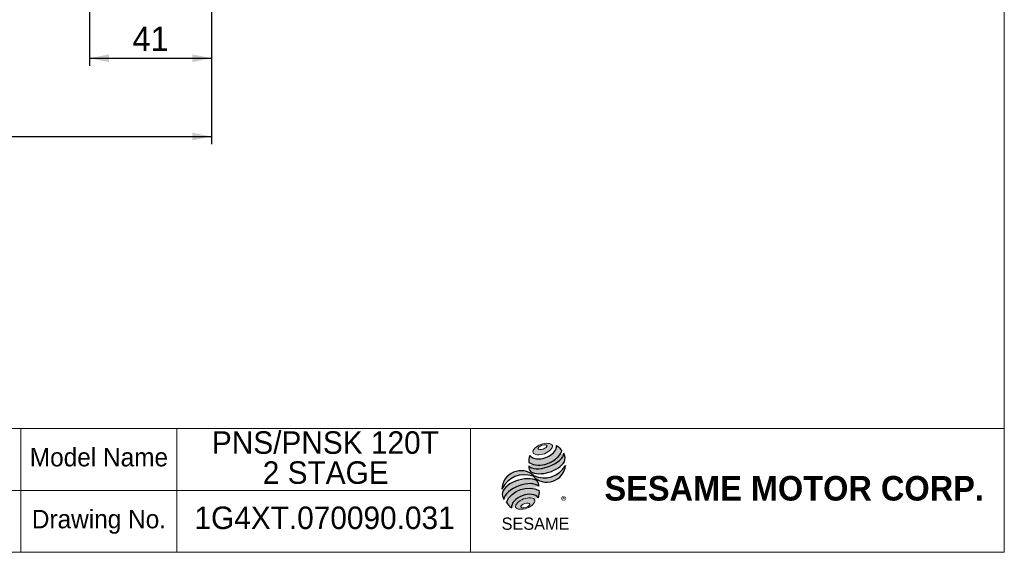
# Model space of a CAD drawing. Header units: millimetres. Extents: x 26 to 746, y 26 to 520.
# Tile 4 of 10: x 415 to 746, y 26 to 205. Entities that reach past the tile are written whole.
import ezdxf

# ---------------------------------------------------------------- set-up
doc = ezdxf.new("R2010")
doc.units = ezdxf.units.MM
doc.header["$LTSCALE"] = 2.6
doc.layers.add('外框線', color=7, linetype='Continuous', lineweight=30)
doc.layers.add('標駐', color=51, linetype='Continuous')
doc.layers.add('註解框', color=7, linetype='Continuous')
doc.styles.add('SLDTEXTSTYLE0', font='ARIAL.TTF', dxfattribs={"width": 0.948})
doc.styles.add('SLDTEXTSTYLE1', font='MINGLIU.TTC')
doc.styles.add('SLDTEXTSTYLE3', font='ARIALBD.TTF', dxfattribs={"width": 0.948})
doc.dimstyles.new('SLDDIMSTYLE1', dxfattribs={"dimtxt": 8.013154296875, "dimasz": 6.5, "dimexe": 0, "dimexo": 0.0625, "dimgap": 2.00328857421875, "dimtad": 1, "dimdec": 4, "dimlfac": 0.9999999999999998, "dimrnd": 1e-09, "dimzin": 12, "dimdsep": 46, "dimtxsty": 'SLDTEXTSTYLE0', "dimsah": 1, "dimcen": 0.09, "dimadec": 0, "dimazin": 0, "dimtfac": 1, "dimtdec": 4, "dimtofl": 0, "dimtmove": 0, "dimatfit": 3, "dimfxl": 0, "dimtolj": 1, "dimtzin": 12, "dimarcsym": 0})

# ---------------------------------------------------------------- blocks, each defined once
blk = doc.blocks.new('圖塊29_1_1')
at = {"linetype": 'Continuous'}
h = blk.add_hatch(color=1, dxfattribs=at)
edge = h.paths.add_edge_path(flags=0)
edge.add_spline(control_points=[(13.25634261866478, 29.46923403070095), (11.63301601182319, 28.87229313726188), (8.963652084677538, 26.10852550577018), (14.69956583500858, 25.54451941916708), (18.70361172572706, 29.69017086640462), (14.87966922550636, 30.06617492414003), (13.25634261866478, 29.46923403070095)], knot_values=[0, 0, 0, 0, 0.25, 0.5, 0.75, 1, 1, 1, 1], weights=[1, 1, 1, 1, 1, 1, 1], degree=3, periodic=0)
edge = h.paths.add_edge_path(flags=0)
edge.add_spline(control_points=[(13.59473925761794, 29.14235365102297), (14.35917622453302, 29.38163375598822), (16.081605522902, 29.24183551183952), (14.07862766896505, 27.59645751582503), (11.49498372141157, 27.80615488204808), (12.83030229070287, 28.90307354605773), (13.59473925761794, 29.14235365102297)], knot_values=[0, 0, 0, 0, 0.2500000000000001, 0.5000000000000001, 0.75, 1, 1, 1, 1], weights=[1, 1, 1, 1, 1, 1, 1], degree=3, periodic=0)
h = blk.add_hatch(color=1, dxfattribs=at)
edge = h.paths.add_edge_path(flags=0)
edge.add_spline(control_points=[(9.529741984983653, 25.75814238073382), (9.120604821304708, 24.86247266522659), (9.081773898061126, 23.94644951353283), (9.196779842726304, 23.34162028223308)], knot_values=[0, 0, 0, 0, 0.4884105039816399, 0.4884105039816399, 0.4884105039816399, 0.4884105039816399], weights=[1, 1, 1, 1], degree=3, periodic=0)
edge.add_spline(control_points=[(9.196779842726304, 23.34162028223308), (11.04838470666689, 22.30130009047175), (14.64031579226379, 22.30715136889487), (18.38162939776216, 24.43231598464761), (19.99656426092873, 26.29299525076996), (20.23608765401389, 27.21024519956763)], knot_values=[0, 0, 0, 0, 0.4091170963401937, 0.6548043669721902, 0.8514887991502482, 0.8514887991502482, 0.8514887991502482, 0.8514887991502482], weights=[1, 1, 1, 1, 1, 1], degree=3, periodic=0)
edge.add_spline(control_points=[(20.2360876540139, 27.21024519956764), (19.96606204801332, 27.81326199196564), (19.40779093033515, 28.53933463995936), (18.49552699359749, 29.09736565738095)], knot_values=[0, 0, 0, 0, 0.4590419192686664, 0.4590419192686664, 0.4590419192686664, 0.4590419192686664], weights=[1, 1, 1, 1], degree=3, periodic=0)
edge.add_spline(control_points=[(18.49552699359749, 29.09736565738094), (18.52474765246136, 28.71932576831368), (18.33857594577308, 27.60333958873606), (16.94404229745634, 25.97360589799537), (13.94361385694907, 24.37789245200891), (10.67213772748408, 24.32527639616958), (9.529741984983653, 25.75814238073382)], knot_values=[0, 0, 0, 0, 0.08132341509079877, 0.2279594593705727, 0.4332489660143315, 0.8030080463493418, 0.8030080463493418, 0.8030080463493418, 0.8030080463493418], weights=[1, 1, 1, 1, 1, 1, 1], degree=3, periodic=0)
h = blk.add_hatch(color=1, dxfattribs=at)
edge = h.paths.add_edge_path(flags=0)
edge.add_arc((11.22798129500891, 21.82094737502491), 2.069661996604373, 168.3621772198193, 229.4245234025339)
edge.add_ellipse((15.10491392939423, 23.58213313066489), major_axis=(6.328565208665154, 2.064037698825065), ratio=0.5371428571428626, start_angle=205.6784380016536, end_angle=329.3896542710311)
edge.add_arc((18.37133560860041, 24.84095152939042), 3.001016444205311, 336.1521426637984, 392.8409252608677)
edge.add_ellipse((14.95408917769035, 24.64932624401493), major_axis=(5.86093984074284, 2.191477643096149), ratio=0.4437390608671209, start_angle=185.0255637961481, end_angle=352.2171353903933, ccw=False)
h = blk.add_hatch(color=1, dxfattribs=at)
edge = h.paths.add_edge_path(flags=0)
edge.add_arc((14.31122731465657, 26.49805639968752), 8.304626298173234, 244.9498890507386, 330.52495169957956, ccw=False)
edge.add_arc((6.52784821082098, 14.2172643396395), 6.390641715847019, 48.10924540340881, 177.9500526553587)
edge.add_arc((7.675934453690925, 10.95357818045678), 8.304626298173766, 69.43291289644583, 155.1324078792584, ccw=False)
edge.add_arc((15.1947335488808, 23.16372662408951), 6.390641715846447, 223.9443619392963, 353.2429906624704)
h = blk.add_hatch(color=1, dxfattribs=at)
edge = h.paths.add_edge_path(flags=0)
edge.add_ellipse((6.921015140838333, 12.36967665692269), major_axis=(6.04517481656, 2.295858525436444), ratio=0.5235294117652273, start_angle=14.095136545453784, end_angle=164.8078450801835, ccw=False)
edge.add_arc((10.19010246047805, 15.70982911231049), 2.326742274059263, 351.5308011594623, 401.4061622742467)
edge.add_ellipse((6.708788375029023, 14.00300609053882), major_axis=(6.40816278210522, 1.880332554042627), ratio=0.5344613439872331, start_angle=27.40472928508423, end_angle=171.7282428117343)
edge.add_arc((6.89581956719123, 13.9377318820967), 6.799088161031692, 191.0466409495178, 205.75451162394)
h = blk.add_hatch(color=1, dxfattribs=at)
edge = h.paths.add_edge_path(flags=0)
edge.add_spline(control_points=[(12.66793142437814, 13.92412527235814), (8.860901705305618, 16.04623714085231), (3.344313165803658, 14.0379537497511), (1.628623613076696, 10.0555003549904)], knot_values=[0, 0, 0, 0, 1, 1, 1, 1], weights=[1, 1, 1, 1], degree=3, periodic=0)
edge.add_arc((5.683132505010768, 12.04886453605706), 4.518024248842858, 206.1806388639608, 239.0996167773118)
edge.add_ellipse((7.984836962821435, 9.481531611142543), major_axis=(4.527041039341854, 1.686054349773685), ratio=0.6035256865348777, start_angle=7.596570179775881, end_angle=172.3905265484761, ccw=False)
edge.add_arc((8.290526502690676, 13.29633026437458), 4.422194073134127, 336.231156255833, 368.1615451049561)
h = blk.add_hatch(color=1, dxfattribs=at)
edge = h.paths.add_edge_path(flags=0)
edge.add_spline(control_points=[(7.367739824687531, 11.12591390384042), (8.99106643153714, 11.72285479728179), (12.8150089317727, 11.34685073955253), (8.81096304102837, 7.201199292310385), (3.07504929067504, 7.765205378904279), (5.744413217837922, 10.52897301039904), (7.367739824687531, 11.12591390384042)], knot_values=[0, 0, 0, 0, 0.25, 0.5, 0.7500000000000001, 1, 1, 1, 1], weights=[1, 1, 1, 1, 1, 1, 1], degree=3, periodic=0)
edge = h.paths.add_edge_path(flags=0)
edge.add_spline(control_points=[(7.792204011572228, 9.564457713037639), (7.027767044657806, 9.325177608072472), (5.697055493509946, 8.213540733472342), (8.287609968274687, 7.981766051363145), (10.28367729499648, 9.64922136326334), (8.556640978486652, 9.803737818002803), (7.792204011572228, 9.564457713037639)], knot_values=[0, 0, 0, 0, 0.2500000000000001, 0.5, 0.75, 1, 1, 1, 1], weights=[1, 1, 1, 1, 1, 1, 1], degree=3, periodic=0)
at = {"color": 1, "linetype": 'Continuous', "lineweight": 0}
for points in [[(13.25634261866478, 29.46923403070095), (14.87966922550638, 30.06617492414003), (18.7036117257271, 29.69017086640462), (14.69956583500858, 25.54451941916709), (8.963652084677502, 26.10852550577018), (11.63301601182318, 28.87229313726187), (13.25634261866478, 29.46923403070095)], [(13.59473925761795, 29.14235365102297), (14.35917622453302, 29.38163375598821), (16.08160552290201, 29.24183551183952), (14.07862766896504, 27.59645751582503), (11.49498372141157, 27.80615488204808), (12.83030229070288, 28.90307354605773), (13.59473925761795, 29.14235365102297)], [(7.367739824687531, 11.12591390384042), (8.99106643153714, 11.72285479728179), (12.8150089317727, 11.34685073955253), (8.81096304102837, 7.201199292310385), (3.07504929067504, 7.765205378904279), (5.744413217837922, 10.52897301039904), (7.367739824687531, 11.12591390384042)], [(7.792204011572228, 9.564457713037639), (8.556640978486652, 9.803737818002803), (10.28367729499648, 9.64922136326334), (8.287609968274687, 7.981766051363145), (5.697055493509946, 8.213540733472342), (7.027767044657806, 9.325177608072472), (7.792204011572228, 9.564457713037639)]]:
    blk.add_open_spline(points, degree=3, dxfattribs=at)
at = {"layer": '標駐', "color": 1}
for p, q in [((21.53222992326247, 22.34126614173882), (21.45609982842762, 22.26513604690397)), ((3.30956975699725, 8.216189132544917), (3.356712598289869, 8.263331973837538))]:
    blk.add_line(p, q, dxfattribs=at)
for centre, radius, start, end in [((18.37133560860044, 24.84095152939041), 3.001016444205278, 336.1521426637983, 32.95375475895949), ((6.52784821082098, 14.2172643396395), 6.390641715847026, 48.10924540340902, 177.9500526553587), ((11.22798129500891, 21.82094737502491), 2.069661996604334, 167.9158934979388, 229.424523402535), ((15.19473354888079, 23.16372662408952), 6.390641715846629, 223.9443619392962, 353.2429906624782), ((14.31122731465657, 26.49805639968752), 8.304626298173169, 244.9498890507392, 330.5249516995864), ((7.6759344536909, 10.95357818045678), 8.304626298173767, 69.43291289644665, 155.1324078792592), ((10.19010246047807, 15.70982911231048), 2.326742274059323, 351.5308011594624, 41.40616227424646), ((8.290526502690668, 13.29633026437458), 4.42219407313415, 336.2311562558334, 8.161545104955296), ((6.895819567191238, 13.93773188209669), 6.799088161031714, 191.0466409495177, 205.7545116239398), ((5.6831325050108, 12.04886453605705), 4.518024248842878, 206.1806388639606, 239.0996167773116)]:
    blk.add_arc(centre, radius, start, end, dxfattribs=at)
for centre, major_axis, ratio, start_param, end_param in [((14.95408917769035, 24.64932624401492), (5.860939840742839, 2.191477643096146), 0.4437390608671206, 3.229063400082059, 6.147574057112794), ((15.10491392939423, 23.5821331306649), (6.328565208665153, 2.064037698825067), 0.5371428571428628, 3.589765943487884, 5.748933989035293), ((6.708788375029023, 14.00300609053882), (6.408162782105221, 1.880332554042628), 0.5344613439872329, 0.4783027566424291, 2.997223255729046), ((6.921015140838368, 12.36967665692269), (6.04517481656, 2.295858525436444), 0.5235294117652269, 0.2460065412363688, 2.87643952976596), ((7.984836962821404, 9.481531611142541), (4.527041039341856, 1.686054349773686), 0.6035256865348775, 0.1325851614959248, 3.008782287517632)]:
    blk.add_ellipse(centre, major_axis=major_axis, ratio=ratio, start_param=start_param, end_param=end_param, dxfattribs=at)
for points, knots in [([(9.196779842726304, 23.34162028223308), (11.04838470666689, 22.30130009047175), (14.64031579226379, 22.30715136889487), (18.38162939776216, 24.43231598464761), (19.99656426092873, 26.29299525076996), (20.23608765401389, 27.21024519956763)], [0, 0, 0, 0, 0.4091170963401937, 0.6548043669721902, 0.8514887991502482, 0.8514887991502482, 0.8514887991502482, 0.8514887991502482]), ([(9.529741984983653, 25.75814238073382), (10.67213772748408, 24.32527639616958), (13.94361385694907, 24.37789245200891), (16.94404229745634, 25.97360589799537), (18.33857594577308, 27.60333958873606), (18.52474765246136, 28.71932576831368), (18.49552699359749, 29.09736565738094)], [0, 0, 0, 0, 0.3697590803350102, 0.575048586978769, 0.721684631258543, 0.8030080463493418, 0.8030080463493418, 0.8030080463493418, 0.8030080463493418])]:
    blk.add_open_spline(points, degree=3, knots=knots, dxfattribs=at)
for points in [[(18.49552699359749, 29.09736565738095), (19.40779093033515, 28.53933463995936), (19.96606204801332, 27.81326199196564), (20.2360876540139, 27.21024519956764)], [(9.529741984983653, 25.75814238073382), (9.120604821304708, 24.86247266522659), (9.081773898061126, 23.94644951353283), (9.196779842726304, 23.34162028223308)], [(1.628623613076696, 10.0555003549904), (3.344313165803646, 14.0379537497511), (8.860901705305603, 16.04623714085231), (12.66793142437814, 13.92412527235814)]]:
    blk.add_open_spline(points, degree=3, dxfattribs=at)
at = {"layer": '標駐', "color": 1, "attachment_point": 1}
for s, insert, char_height, style in [('®', (20.01721480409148, 11.8979272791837), 2.751666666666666, 'SLDTEXTSTYLE1'), ('SESAME', (0.02866787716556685, 4.887758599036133), 4.1275, 'SLDTEXTSTYLE0')]:
    blk.add_mtext(s, dxfattribs=dict(at, insert=insert, char_height=char_height, style=style))
blk = doc.blocks.new('SW_NOTE_1')
at = {"color": 0, "linetype": 'Continuous', "lineweight": 0, "char_height": 7.567083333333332, "attachment_point": 1, "style": 'SLDTEXTSTYLE0'}
for s, insert in [('PNS/PNSK 120T', (0, 9.754483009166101)), ('2 STAGE', (17.09600370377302, -0.334961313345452))]:
    blk.add_mtext(s, dxfattribs=dict(at, insert=insert))
blk = doc.blocks.new('*D30')
at = {"layer": '註解框', "color": 7}
for p, q in [((266.3289592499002, 281.4064381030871), (266.3289592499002, 163.1064381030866)), ((479.7289592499, 248.9064381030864), (479.7289592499, 163.1064381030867)), ((266.3289592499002, 165.7064381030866), (479.7289592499, 165.7064381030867))]:
    blk.add_line(p, q, dxfattribs=at)
for points in [[(266.3289592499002, 165.7064381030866), (272.8289592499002, 164.4064381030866), (272.8289592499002, 167.0064381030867)], [(479.7289592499, 165.7064381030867), (473.2289592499, 167.0064381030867), (473.2289592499, 164.4064381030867)]]:
    blk.add_solid(points, dxfattribs=at)
at = {"layer": '註解框', "color": 7, "insert": (359.2710499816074, 176.3476922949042), "char_height": 8.254999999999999, "attachment_point": 1, "style": 'SLDTEXTSTYLE0'}
blk.add_mtext('213.4', dxfattribs=at)
blk = doc.blocks.new('*D31')
at = {"layer": '註解框', "color": 7}
for p, q in [((438.7289592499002, 284.1564381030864), (438.7289592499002, 189.4164910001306)), ((479.7289592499, 248.9064381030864), (479.7289592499, 189.4164910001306)), ((438.7289592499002, 192.0164910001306), (479.7289592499, 192.0164910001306))]:
    blk.add_line(p, q, dxfattribs=at)
for points in [[(438.7289592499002, 192.0164910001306), (445.2289592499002, 190.7164910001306), (445.2289592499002, 193.3164910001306)], [(479.7289592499, 192.0164910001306), (473.2289592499, 193.3164910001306), (473.2289592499, 190.7164910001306)]]:
    blk.add_solid(points, dxfattribs=at)
at = {"layer": '註解框', "color": 7, "insert": (453.1147433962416, 202.6577451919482), "char_height": 8.254999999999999, "attachment_point": 1, "style": 'SLDTEXTSTYLE0'}
blk.add_mtext('41', dxfattribs=at)

msp = doc.modelspace()

# ---------------------------------------------------------------- linework, layer by layer
at = {"color": 7, "linetype": 'Continuous', "lineweight": 0}
for p, q in [((746.1999999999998, 520), (746.1999999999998, 26.00000000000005)), ((415.6103450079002, 26.12450028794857), (415.6103450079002, 67.60000000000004)), ((746.1999999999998, 67.60000000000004), (415.6103450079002, 67.60000000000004)), ((467.9999999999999, 26.00000000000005), (467.9999999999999, 67.60000000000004)), ((566.8, 26.00000000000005), (566.8, 67.60000000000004)), ((566.8, 46.80000000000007), (415.6103450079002, 46.80000000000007)), ((26.00000000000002, 26.00000000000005), (746.1999999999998, 26.00000000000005))]:
    msp.add_line(p, q, dxfattribs=at)
at = {"layer": '外框線', "color": 7, "lineweight": 0}
for p, q in [((416.0653772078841, 67.60000000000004), (336.3402922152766, 67.60000000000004)), ((416.0653772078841, 46.80000000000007), (336.3402922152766, 46.80000000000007))]:
    msp.add_line(p, q, dxfattribs=at)

# ---------------------------------------------------------------- block references
at = {"color": 7, "linetype": 'Continuous', "lineweight": 0}
msp.add_blockref('SW_NOTE_1', (479.8232437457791, 56.90559460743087), dxfattribs=at)
at = {"color": 7, "linetype": 'Continuous'}
msp.add_blockref('圖塊29_1_1', (577.1836097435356, 32.80407388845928), dxfattribs=at)

# ---------------------------------------------------------------- texts
at = {"color": 7, "linetype": 'Continuous', "lineweight": 0, "attachment_point": 1}
for s, insert, char_height, style in [('Model Name', (418.6108321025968, 61.05626918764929), 6.191249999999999, 'SLDTEXTSTYLE0'), ('SESAME MOTOR CORP.', (611.7944391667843, 51.6345876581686), 8.254999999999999, 'SLDTEXTSTYLE3'), ('Drawing No.', (419.2987507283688, 40.25626918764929), 6.191249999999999, 'SLDTEXTSTYLE0')]:
    msp.add_mtext(s, dxfattribs=dict(at, insert=insert, char_height=char_height, style=style))
at = {"layer": '註解框', "color": 7, "insert": (473.9583333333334, 41.37337171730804), "char_height": 7.567083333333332, "attachment_point": 1, "style": 'SLDTEXTSTYLE0'}
msp.add_mtext('1G4XT.070090.031', dxfattribs=at)

# ---------------------------------------------------------------- dimensions: what is measured, and where the dimension line sits
at = {"layer": '註解框', "color": 7}
dim = msp.add_linear_dim(base=(479.7289592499, 192.0164910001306), p1=(438.7289592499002, 286.7564381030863), p2=(479.7289592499, 251.5064381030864), dimstyle='SLDDIMSTYLE1', dxfattribs=at)
dim.commit()
dim.dimension.update_dxf_attribs({"geometry": '*D31', "text_midpoint": (459.2289592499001, 192.0164910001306), "dimtype": 160})
dim = msp.add_linear_dim(base=(479.7289592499, 165.7064381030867), p1=(266.3289592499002, 284.0064381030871), p2=(479.7289592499, 251.5064381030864), angle=1.526189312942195e-14, dimstyle='SLDDIMSTYLE1', dxfattribs=at)
dim.commit()
dim.dimension.update_dxf_attribs({"geometry": '*D30', "text_midpoint": (373.0289592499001, 165.7064381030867), "dimtype": 160})

doc.saveas('drawing.dxf')
